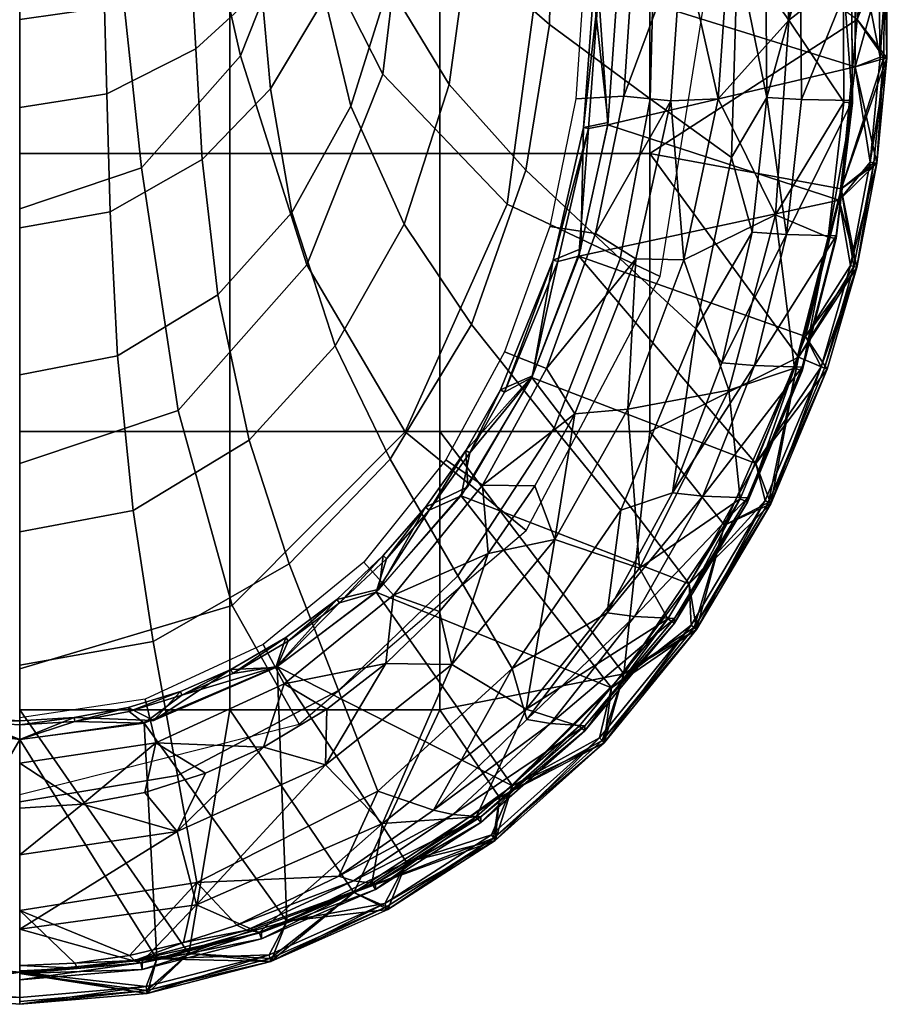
# Model space of a CAD drawing. Extents: x -182 to 182, y -525 to 0.
# Tile 2 of 8: x 0 to 182, y -525 to -318. Entities that reach past the tile are written whole.
import ezdxf

# ---------------------------------------------------------------- set-up
doc = ezdxf.new("R2010")
doc.units = 0
doc.header["$MEASUREMENT"] = 0
doc.layers.add('761510_KERAMIK', color=255, linetype='CONTINUOUS')
doc.layers.add('882461_KUNST_WEISS', color=255, linetype='CONTINUOUS')

msp = doc.modelspace()

# ---------------------------------------------------------------- meshes
at = {"layer": '761510_KERAMIK'}
mesh = msp.add_polyface(dxfattribs=at)
corners = [(71.3, -291.9, 237.79), (77.51, -311.04, 252.39), (69.53, -336.54, 252.36), (64.06, -313.76, 237.76), (73.76, -271.22, 237.81), (80.37, -286.92, 252.42), (73.88, -246.66, 237.84), (80.58, -258.28, 252.45), (50.82, -311.79, 220.02), (52.67, -332.86, 237.74), (38.34, -347.67, 237.72), (36.99, -324.48, 220.01), (61.79, -295.43, 220.04), (68.76, -276.7, 220.06), (71.07, -258.98, 220.08), (71.17, -237.94, 220.11), (17.82, -315.81, 192.63), (18.3, -333.91, 220), (0, -336.81, 219.99), (0, -318.31, 192.63), (36.02, -307.66, 192.64), (49.49, -296.7, 192.65), (60.17, -282.57, 192.67), (66.96, -266.38, 192.69), (69.21, -251.08, 192.7), (17.29, -305.64, 159.7), (0, -307.89, 159.7), (34.96, -298.29, 159.71), (48.03, -288.42, 159.72), (58.4, -275.68, 159.73), (64.98, -261.09, 159.75), (67.17, -247.3, 159.76), (16.77, -295.64, 126.47), (0, -297.69, 126.47), (33.9, -288.94, 126.48), (46.58, -279.93, 126.49), (56.64, -268.32, 126.5), (63.02, -255.02, 126.51), (65.14, -242.44, 126.53), (16.28, -281.66, 97.75), (0, -283.5, 97.75), (32.9, -275.65, 97.76), (45.2, -267.55, 97.77), (54.96, -257.12, 97.78), (61.16, -245.17, 97.79), (0, -262.08, 71.34), (18.09, -259.9, 71.34), (34.49, -253.7, 71.35), (48.85, -243.06, 71.36), (17.02, -246.49, 61.14), (0, -248.43, 61.14), (32.44, -240.99, 61.14), (58.64, -295.06, 250.26), (46.37, -325.93, 251.95), (60.3, -369.83, 277.51), (76.25, -329.78, 274.94), (63.07, -258.37, 248.24), (82.01, -282.19, 271.88), (58.64, -221.69, 246.22), (76.25, -234.59, 268.82), (37.98, -289.02, 221.93), (20.96, -306.1, 222.61), (25.59, -349.48, 253.25), (48.02, -266.62, 221.04), (51.65, -240.01, 219.98), (19.2, -275.93, 178.11), (0, -280.29, 178.19), (0, -312.32, 222.85), (34.8, -263.95, 177.89), (44, -248.26, 177.61), (19.15, -258.76, 124.75), (0, -262.3, 123.29), (34.71, -249.02, 128.77), (43.89, -236.25, 134.03)]
mesh.append_faces([[corners[k] for k in face] for face in [(0, 1, 2, 3), (4, 5, 1, 0), (6, 7, 5, 4), (8, 9, 10, 11), (12, 3, 9, 8), (13, 0, 3, 12), (14, 4, 0, 13), (15, 6, 4, 14), (16, 17, 18, 19), (20, 11, 17, 16), (21, 8, 11, 20), (22, 12, 8, 21), (23, 13, 12, 22), (24, 14, 13, 23), (25, 16, 19, 26), (27, 20, 16, 25), (28, 21, 20, 27), (29, 22, 21, 28), (30, 23, 22, 29), (31, 24, 23, 30), (32, 25, 26, 33), (34, 27, 25, 32), (35, 28, 27, 34), (36, 29, 28, 35), (37, 30, 29, 36), (38, 31, 30, 37), (39, 32, 33, 40), (41, 34, 32, 39), (42, 35, 34, 41), (43, 36, 35, 42), (44, 37, 36, 43), (45, 46, 39), (46, 47, 41), (47, 48, 42), (39, 40, 45), (41, 39, 46), (42, 41, 47), (43, 42, 48), (47, 46, 49), (46, 45, 50), (50, 49, 46), (49, 51, 47), (52, 53, 54, 55), (56, 52, 55, 57), (58, 56, 57, 59), (60, 61, 62, 53), (63, 60, 53, 52), (64, 63, 52, 56), (65, 66, 67, 61), (68, 65, 61, 60), (69, 68, 60, 63), (70, 71, 66, 65), (72, 70, 65, 68), (73, 72, 68, 69)]])
mesh = msp.add_polyface(dxfattribs=at)
corners = [(159.23, -276.2, 399.66), (161.57, -318.43, 399.61), (171.48, -285.48, 396.37), (173.12, -335.67, 396.31), (172.92, -309.59, 396.34), (169.41, -261.37, 396.4), (173.23, -285.49, 388.32), (174.68, -309.61, 388.3), (174.88, -335.8, 388.26), (171.13, -261.38, 388.35), (171.13, -261.22, 365.63), (173.23, -285.23, 365.6), (162.64, -285.12, 361.36), (174.68, -309.24, 365.58), (164.01, -309.09, 361.34), (174.88, -335.31, 365.55), (164.19, -335.11, 361.31), (171.13, -261.38, 388.35), (173.23, -285.49, 388.32), (173.23, -285.23, 365.6), (174.68, -309.61, 388.3), (174.68, -309.24, 365.58), (174.88, -335.8, 388.26), (174.88, -335.31, 365.55), (171.13, -261.22, 365.63), (161.57, -318.43, 399.61), (159.23, -276.2, 399.66), (149.06, -300.74, 399.63), (146.79, -267.16, 399.67), (146.7, -334.96, 399.59), (146.7, -334.96, 399.59), (149.06, -300.74, 399.63), (139.16, -301.44, 393.54), (146.79, -267.16, 399.67), (136.73, -267.46, 393.32), (136.73, -335.42, 393.76), (118.7, -306.96, 332.8), (116.82, -334.98, 335.52), (126.89, -334.4, 364.63), (128.93, -304.2, 363.17), (117.04, -280.65, 330.25), (127.13, -275.85, 361.8), (136.73, -267.46, 393.32), (139.16, -301.44, 393.54), (136.73, -335.42, 393.76), (133.47, -295.08, 298.2), (150.78, -304.53, 322.56), (149.48, -347.26, 322.52), (132.44, -334.97, 298.17), (131.64, -259.55, 298.23), (148.43, -266.46, 322.59), (111.93, -283.01, 280.33), (111.24, -319.36, 280.3), (110.76, -250.63, 280.36), (93.99, -304.3, 266.68), (106.32, -349.97, 280.27), (90.23, -331.97, 266.65), (94.41, -271.44, 266.71), (80.37, -286.92, 252.42), (77.51, -311.04, 252.39), (80.58, -258.28, 252.45), (153.45, -261, 354.58), (155.41, -284.9, 354.55), (156.71, -308.78, 354.53), (156.89, -334.71, 354.5), (160.64, -261.14, 361.39), (162.64, -285.12, 361.36), (164.01, -309.09, 361.34), (164.19, -335.11, 361.31), (102.35, -243.48, 298.35), (110.09, -300.28, 302.23), (144.67, -308.96, 340.39), (134.51, -245.65, 336), (82.01, -282.19, 271.88), (76.25, -329.78, 274.94), (102.35, -357.07, 306.11)]
mesh.append_faces([[corners[k] for k in face] for face in [(0, 1, 2), (3, 4, 1), (4, 2, 1), (2, 5, 0), (5, 2, 6), (2, 4, 7), (4, 3, 8), (8, 7, 4), (7, 6, 2), (6, 9, 5), (10, 11, 12), (11, 13, 14), (13, 15, 16), (16, 14, 13), (14, 12, 11), (17, 18, 19), (18, 20, 21), (20, 22, 23), (23, 21, 20), (21, 19, 18), (19, 24, 17), (25, 26, 27), (28, 27, 26), (27, 29, 25), (30, 31, 32), (31, 33, 32), (34, 32, 33), (32, 35, 30), (36, 37, 38, 39), (40, 36, 39, 41), (42, 41, 43), (43, 38, 44), (38, 43, 39), (39, 43, 41), (45, 46, 47, 48), (49, 50, 46, 45), (51, 45, 48, 52), (53, 49, 45, 51), (54, 52, 55, 56), (57, 51, 52, 54), (58, 54, 56, 59), (60, 57, 54, 58), (61, 62, 50), (62, 63, 46), (63, 64, 46), (47, 46, 64), (46, 50, 62), (65, 66, 62), (66, 67, 62), (67, 68, 64), (64, 63, 67), (63, 62, 67), (69, 70, 71, 72), (73, 74, 75, 70)]])
mesh = msp.add_polyface(dxfattribs=at)
corners = [(106.4, -463.05, 399.43), (130.17, -433.48, 399.47), (112.37, -427.45, 399.48), (127.75, -400.11, 399.51), (90.77, -453.69, 399.44), (112.37, -427.45, 399.48), (98.41, -430.41, 394.38), (127.75, -400.11, 399.51), (116.58, -401.05, 394.19), (129.39, -368.58, 393.98), (108.17, -416.21, 394.29), (88.18, -442.54, 394.46), (72.28, -432.22, 344.93), (51.16, -449.49, 346.6), (55.57, -457.77, 370.61), (78.51, -439.17, 369.71), (89.48, -410.74, 342.85), (97.19, -416.02, 368.59), (101.85, -388.07, 340.66), (110.63, -391.6, 367.4), (111.33, -361.75, 338.11), (120.92, -363.24, 366.03), (116.82, -334.98, 335.52), (126.89, -334.4, 364.63), (129.39, -368.58, 393.98), (116.58, -401.05, 394.19), (108.17, -416.21, 394.29), (98.41, -430.41, 394.38), (88.18, -442.54, 394.46), (136.73, -335.42, 393.76), (112.27, -404.06, 298.13), (126.25, -421.3, 322.47), (103.42, -454.53, 322.44), (92.02, -435.07, 298.1), (126.1, -368.55, 298.15), (142, -383.24, 322.49), (77.83, -410.61, 280.22), (66.95, -459.13, 298.09), (56.63, -432.53, 280.21), (94.87, -382.34, 280.25), (106.32, -349.97, 280.27), (111.24, -319.36, 280.3), (132.44, -334.97, 298.17), (23.86, -421.35, 266.56), (28.02, -448.83, 280.19), (0, -453.83, 280.19), (0, -425.87, 266.56), (48.23, -406.62, 266.58), (66.28, -386.8, 266.6), (80.72, -361.24, 266.62), (90.23, -331.97, 266.65), (20.57, -388.93, 252.3), (0, -392.87, 252.3), (41.59, -376.09, 252.32), (57.14, -358.82, 252.34), (69.53, -336.54, 252.36), (77.51, -311.04, 252.39), (18.97, -358.68, 237.71), (0, -362.06, 237.71), (38.34, -347.67, 237.72), (52.67, -332.86, 237.74), (64.06, -313.76, 237.76), (18.3, -333.91, 220), (0, -336.81, 219.99), (36.99, -324.48, 220.01), (137.12, -417.66, 354.41), (123.36, -442.81, 354.39), (80.94, -404.87, 309.38), (44.66, -441.33, 311.87), (58.69, -466.19, 351.27), (106.37, -425.54, 348.46), (102.35, -357.07, 306.11), (134.51, -372.27, 344.77), (110.09, -300.28, 302.23), (144.67, -308.96, 340.39), (33.27, -400.38, 279.48), (0, -411.51, 280.19), (0, -454.61, 312.78), (60.3, -369.83, 277.51), (76.25, -329.78, 274.94), (25.59, -349.48, 253.25), (0, -358.06, 253.72), (46.37, -325.93, 251.95), (20.96, -306.1, 222.61), (0, -312.32, 222.85)]
mesh.append_faces([[corners[k] for k in face] for face in [(0, 1, 2), (3, 2, 1), (4, 5, 6), (5, 7, 8), (9, 8, 7), (8, 10, 5), (10, 6, 5), (6, 11, 4), (12, 13, 14, 15), (16, 12, 15, 17), (18, 16, 17, 19), (20, 18, 19, 21), (22, 20, 21, 23), (24, 19, 25), (25, 17, 26), (26, 17, 27), (27, 15, 28), (15, 27, 17), (17, 25, 19), (19, 24, 21), (21, 29, 23), (30, 31, 32, 33), (34, 35, 31, 30), (36, 33, 37, 38), (39, 30, 33, 36), (40, 34, 30, 39), (41, 42, 34, 40), (43, 44, 45, 46), (47, 38, 44, 43), (48, 36, 38, 47), (49, 39, 36, 48), (50, 40, 39, 49), (51, 43, 46, 52), (53, 47, 43, 51), (54, 48, 47, 53), (55, 49, 48, 54), (56, 50, 49, 55), (57, 51, 52, 58), (59, 53, 51, 57), (60, 54, 53, 59), (61, 55, 54, 60), (62, 57, 58, 63), (64, 59, 57, 62), (65, 66, 31), (32, 31, 66), (67, 68, 69, 70), (71, 67, 70, 72), (73, 71, 72, 74), (75, 76, 77, 68), (78, 75, 68, 67), (79, 78, 67, 71), (80, 81, 76, 75), (82, 80, 75, 78), (83, 84, 81, 80)]])
mesh = msp.add_polyface(dxfattribs=at)
corners = [(161.57, -318.43, 399.61), (158.77, -359.3, 399.56), (173.12, -335.67, 396.31), (148.94, -396.1, 399.52), (162.71, -391.51, 396.24), (130.17, -433.48, 399.47), (151.31, -418.9, 396.2), (136.12, -444.13, 396.17), (169.79, -363.99, 396.27), (174.88, -335.8, 388.26), (164.36, -392.03, 388.19), (152.84, -419.61, 388.16), (137.51, -445.01, 388.13), (171.51, -364.31, 388.23), (174.88, -335.31, 365.55), (171.51, -363.69, 365.51), (161.03, -363.43, 361.28), (164.36, -391.28, 365.48), (154.32, -390.96, 361.25), (152.84, -418.73, 365.45), (143.5, -418.36, 361.21), (137.51, -444.01, 365.42), (129.1, -443.6, 361.19), (164.19, -335.11, 361.31), (174.88, -335.8, 388.26), (171.51, -364.31, 388.23), (171.51, -363.69, 365.51), (164.36, -392.03, 388.19), (164.36, -391.28, 365.48), (152.84, -419.61, 388.16), (152.84, -418.73, 365.45), (137.51, -445.01, 388.13), (137.51, -444.01, 365.42), (174.88, -335.31, 365.55), (130.17, -433.48, 399.47), (148.94, -396.1, 399.52), (127.75, -400.11, 399.51), (158.77, -359.3, 399.56), (139.47, -368.79, 399.55), (161.57, -318.43, 399.61), (146.7, -334.96, 399.59), (127.75, -400.11, 399.51), (139.47, -368.79, 399.55), (129.39, -368.58, 393.98), (146.7, -334.96, 399.59), (136.73, -335.42, 393.76), (136.73, -335.42, 393.76), (120.92, -363.24, 366.03), (129.39, -368.58, 393.98), (132.44, -334.97, 298.17), (149.48, -347.26, 322.52), (142, -383.24, 322.49), (126.1, -368.55, 298.15), (156.89, -334.71, 354.5), (153.87, -362.93, 354.47), (147.45, -390.36, 354.44), (137.12, -417.66, 354.41), (126.25, -421.3, 322.47), (164.19, -335.11, 361.31), (161.03, -363.43, 361.28), (154.32, -390.96, 361.25), (143.5, -418.36, 361.21), (129.1, -443.6, 361.19), (123.36, -442.81, 354.39)]
mesh.append_faces([[corners[k] for k in face] for face in [(0, 1, 2), (1, 3, 4), (3, 5, 6), (7, 6, 5), (6, 4, 3), (4, 8, 1), (8, 2, 1), (2, 8, 9), (8, 4, 10), (4, 6, 11), (6, 7, 12), (12, 11, 6), (11, 10, 4), (10, 13, 8), (13, 9, 8), (14, 15, 16), (15, 17, 18), (17, 19, 20), (19, 21, 22), (22, 20, 19), (20, 18, 17), (18, 16, 15), (16, 23, 14), (24, 25, 26), (25, 27, 28), (27, 29, 30), (29, 31, 32), (32, 30, 29), (30, 28, 27), (28, 26, 25), (26, 33, 24), (34, 35, 36), (35, 37, 38), (37, 39, 40), (40, 38, 37), (38, 36, 35), (41, 42, 43), (42, 44, 45), (45, 43, 42), (46, 47, 48), (49, 50, 51, 52), (53, 54, 50), (54, 55, 51), (55, 56, 51), (57, 51, 56), (51, 50, 54), (58, 59, 53), (59, 60, 55), (60, 61, 56), (61, 62, 63), (63, 56, 61), (56, 55, 60), (55, 54, 59), (54, 53, 59)]])
mesh = msp.add_polyface(dxfattribs=at)
corners = [(130.17, -433.48, 399.47), (106.4, -463.05, 399.43), (136.12, -444.13, 396.17), (76.17, -487.07, 399.4), (95.88, -485.69, 396.12), (50.31, -509.92, 396.09), (73.95, -499.62, 396.1), (117.53, -466.6, 396.14), (118.72, -467.63, 388.1), (96.85, -486.86, 388.08), (74.7, -500.88, 388.06), (50.82, -511.26, 388.05), (137.51, -445.01, 388.13), (137.51, -444.01, 365.42), (118.72, -466.53, 365.4), (111.47, -466.07, 361.16), (96.85, -485.67, 365.37), (90.94, -485.17, 361.14), (74.7, -499.62, 365.36), (70.14, -499.1, 361.13), (50.82, -509.95, 365.35), (47.71, -509.41, 361.11), (129.1, -443.6, 361.19), (137.51, -445.01, 388.13), (118.72, -467.63, 388.1), (118.72, -466.53, 365.4), (96.85, -486.86, 388.08), (96.85, -485.67, 365.37), (74.7, -500.88, 388.06), (74.7, -499.62, 365.36), (50.82, -511.26, 388.05), (50.82, -509.95, 365.35), (137.51, -444.01, 365.42), (37.14, -504.15, 399.38), (76.17, -487.07, 399.4), (64.25, -474.77, 399.42), (106.4, -463.05, 399.43), (90.77, -453.69, 399.44), (112.37, -427.45, 399.48), (64.25, -474.77, 399.42), (90.77, -453.69, 399.44), (76.87, -453.49, 394.53), (88.18, -442.54, 394.46), (64.53, -463.07, 394.59), (51.24, -471.04, 394.64), (88.18, -442.54, 394.46), (78.51, -439.17, 369.71), (76.87, -453.49, 394.53), (55.57, -457.77, 370.61), (64.53, -463.07, 394.59), (92.02, -435.07, 298.1), (103.42, -454.53, 322.44), (75.25, -480.3, 322.42), (66.95, -459.13, 298.09), (123.36, -442.81, 354.39), (106.51, -465.2, 354.36), (86.89, -484.23, 354.34), (67.02, -498.11, 354.33), (37.23, -499.45, 322.41), (129.1, -443.6, 361.19), (111.47, -466.07, 361.16), (90.94, -485.17, 361.14), (70.14, -499.1, 361.13), (45.59, -508.38, 354.32)]
mesh.append_faces([[corners[k] for k in face] for face in [(0, 1, 2), (1, 3, 4), (5, 6, 3), (6, 4, 3), (4, 7, 1), (7, 2, 1), (2, 7, 8), (7, 4, 9), (4, 6, 10), (6, 5, 11), (11, 10, 6), (10, 9, 4), (9, 8, 7), (8, 12, 2), (13, 14, 15), (14, 16, 17), (16, 18, 19), (18, 20, 21), (21, 19, 18), (19, 17, 16), (17, 15, 14), (15, 22, 13), (23, 24, 25), (24, 26, 27), (26, 28, 29), (28, 30, 31), (31, 29, 28), (29, 27, 26), (27, 25, 24), (25, 32, 23), (33, 34, 35), (34, 36, 37), (38, 37, 36), (37, 35, 34), (39, 40, 41), (42, 41, 40), (41, 43, 39), (43, 44, 39), (45, 46, 47), (47, 48, 49), (48, 47, 46), (50, 51, 52, 53), (54, 55, 51), (55, 56, 51), (56, 57, 52), (58, 52, 57), (52, 51, 56), (59, 60, 55), (60, 61, 56), (61, 62, 57), (63, 57, 62), (57, 56, 61), (56, 55, 60), (55, 54, 59)]])
mesh = msp.add_polyface(dxfattribs=at)
corners = [(76.17, -487.07, 399.4), (37.14, -504.15, 399.38), (50.31, -509.92, 396.09), (0, -509.23, 399.38), (25.46, -516.29, 396.08), (0, -518.46, 396.08), (25.72, -517.67, 388.04), (0, -519.86, 388.04), (50.82, -511.26, 388.05), (50.82, -509.95, 365.35), (25.72, -516.33, 365.34), (24.15, -515.78, 361.11), (0, -518.5, 365.34), (12.11, -517.4, 361.11), (0, -517.95, 361.1), (47.71, -509.41, 361.11), (50.82, -511.26, 388.05), (25.72, -517.67, 388.04), (25.72, -516.33, 365.34), (0, -519.86, 388.04), (0, -518.5, 365.34), (50.82, -509.95, 365.35), (0, -509.23, 399.38), (37.14, -504.15, 399.38), (33.07, -488.75, 399.4), (64.25, -474.77, 399.42), (0, -493.6, 399.4), (0, -493.6, 399.4), (33.07, -488.75, 399.4), (13.22, -483.02, 394.72), (64.25, -474.77, 399.42), (51.24, -471.04, 394.64), (39.01, -476.52, 394.68), (26.28, -480.55, 394.71), (0, -483.87, 394.73), (26.34, -460.94, 347.71), (0, -464.91, 348.1), (0, -474.39, 371.41), (28.61, -470.11, 371.21), (51.16, -449.49, 346.6), (55.57, -457.77, 370.61), (64.53, -463.07, 394.59), (51.24, -471.04, 394.64), (39.01, -476.52, 394.68), (26.28, -480.55, 394.71), (13.22, -483.02, 394.72), (0, -483.87, 394.73), (33.12, -477.01, 298.07), (37.23, -499.45, 322.41), (0, -505.33, 322.4), (0, -482.49, 298.07), (66.95, -459.13, 298.09), (75.25, -480.3, 322.42), (28.02, -448.83, 280.19), (0, -453.83, 280.19), (56.63, -432.53, 280.21), (67.02, -498.11, 354.33), (45.59, -508.38, 354.32), (34.43, -512.06, 354.31), (23.07, -514.73, 354.31), (11.57, -516.35, 354.31), (0, -516.89, 354.31), (70.14, -499.1, 361.13), (47.71, -509.41, 361.11), (24.15, -515.78, 361.11), (12.11, -517.4, 361.11), (0, -517.95, 361.1), (44.66, -441.33, 311.87), (0, -454.61, 312.78), (0, -480.99, 352.3), (58.69, -466.19, 351.27)]
mesh.append_faces([[corners[k] for k in face] for face in [(0, 1, 2), (1, 3, 4), (5, 4, 3), (4, 2, 1), (2, 4, 6), (4, 5, 7), (7, 6, 4), (6, 8, 2), (9, 10, 11), (10, 12, 13), (14, 13, 12), (13, 11, 10), (11, 15, 9), (16, 17, 18), (17, 19, 20), (20, 18, 17), (18, 21, 16), (22, 23, 24), (25, 24, 23), (24, 26, 22), (27, 28, 29), (28, 30, 31), (31, 32, 28), (32, 33, 28), (33, 29, 28), (29, 34, 27), (35, 36, 37, 38), (39, 35, 38, 40), (41, 40, 42), (42, 38, 43), (43, 38, 44), (44, 38, 45), (45, 37, 46), (37, 45, 38), (38, 42, 40), (47, 48, 49, 50), (51, 52, 48, 47), (53, 47, 50, 54), (55, 51, 47, 53), (56, 57, 48), (57, 58, 48), (58, 59, 48), (59, 60, 49), (60, 61, 49), (49, 48, 59), (62, 63, 57), (63, 64, 58), (64, 65, 60), (65, 66, 61), (61, 60, 65), (60, 59, 64), (59, 58, 64), (58, 57, 63), (67, 68, 69, 70)]])
at = {"layer": '882461_KUNST_WEISS'}
mesh = msp.add_polyface(dxfattribs=at)
corners = [(44.12, -346.46, 425), (0, -346.46, 425), (0, -404.82, 425), (44.12, -404.82, 425), (44.12, -288.09, 425), (0, -288.09, 425), (88.23, -404.82, 425), (44.12, -463.18, 425), (88.23, -463.18, 425), (88.23, -346.46, 425), (88.23, -288.09, 425), (132.35, -346.46, 425), (132.35, -404.82, 425), (132.35, -288.09, 425), (126.88, -455.62, 425), (148.04, -424.43, 425), (163.56, -389.19, 425), (172.52, -353.89, 425), (175.87, -318.3, 425), (142.12, -446.34, 412.5), (148.04, -424.43, 412.5), (157.78, -419.99, 412.5), (163.56, -389.19, 412.5), (169.62, -391.74, 412.5), (175.82, -370.36, 412.5), (172.52, -353.89, 412.5), (179.99, -348.49, 412.5), (182.12, -326.34, 412.5), (175.87, -318.3, 412.5), (181.59, -293.99, 412.5), (181.6, -304.09, 420.48), (175.87, -318.3, 425), (181.5, -326.28, 420.48), (172.52, -353.89, 425), (179.38, -348.37, 420.48), (175.22, -370.17, 420.48), (163.56, -389.19, 425), (169.04, -391.5, 420.48), (157.24, -419.66, 420.48), (148.04, -424.43, 425), (141.64, -445.94, 420.48), (173.43, -279.86, 425), (157.78, -419.99, 412.5), (169.62, -391.74, 412.5), (175.82, -370.36, 412.5), (179.99, -348.49, 412.5), (182.12, -326.34, 412.5), (181.59, -293.99, 412.5)]
mesh.append_faces([[corners[k] for k in face] for face in [(0, 1, 2, 3), (4, 5, 1, 0), (6, 3, 7, 8), (9, 0, 3, 6), (10, 4, 0, 9), (11, 9, 6, 12), (13, 10, 9, 11), (14, 15, 12), (15, 16, 12), (16, 17, 11), (17, 18, 11), (12, 6, 14), (11, 12, 16), (13, 11, 18), (19, 20, 21), (21, 22, 23), (23, 22, 24), (24, 25, 26), (26, 25, 27), (27, 28, 29), (28, 27, 25), (25, 24, 22), (22, 21, 20), (30, 31, 32), (32, 33, 34), (34, 33, 35), (35, 36, 37), (37, 36, 38), (38, 39, 40), (39, 38, 36), (36, 35, 33), (33, 32, 31), (31, 30, 41), (40, 42, 38), (38, 43, 37), (37, 44, 35), (35, 44, 34), (34, 45, 32), (32, 46, 30), (47, 30, 46), (46, 32, 45), (45, 34, 44), (44, 37, 43), (43, 38, 42)]])
mesh = msp.add_polyface(dxfattribs=at)
corners = [(112.03, -368.82, 400), (117.89, -366.44, 400), (118.39, -341, 400), (123.6, -339.95, 400), (120.49, -312.51, 400), (123.52, -284.83, 400), (118.39, -284.01, 400), (125.51, -312.65, 400), (180.5, -283.93, 400), (175.48, -299.78, 400), (182.22, -304.09, 400), (175.5, -328.23, 400), (182.12, -326.34, 400), (179.99, -348.49, 400), (172.13, -356.26, 400), (175.82, -370.36, 400), (119.44, -283.89, 408.88), (123.6, -285.35, 412.5), (121.56, -312.54, 408.88), (123.52, -340.46, 412.5), (119.44, -341.18, 408.88), (117.43, -367.97, 412.5), (113.02, -369.14, 408.88), (125.51, -312.65, 412.5), (118.39, -284.01, 400), (120.49, -312.51, 400), (118.39, -341, 400), (112.03, -368.82, 400), (165.02, -384.85, 412.5), (172.13, -356.26, 412.5), (175.5, -328.23, 412.5), (175.48, -299.78, 412.5), (175.82, -370.36, 400), (174.47, -369.97, 408.91), (179.99, -348.49, 400), (178.61, -348.26, 408.91), (182.12, -326.34, 400), (180.72, -326.26, 408.91), (182.22, -304.09, 400), (180.19, -294.13, 408.91), (180.5, -283.93, 400)]
mesh.append_faces([[corners[k] for k in face] for face in [(0, 1, 2), (2, 3, 4), (4, 5, 6), (5, 4, 7), (7, 4, 3), (3, 2, 1), (8, 9, 10), (10, 11, 12), (12, 11, 13), (13, 14, 15), (14, 13, 11), (11, 10, 9), (16, 17, 18), (18, 19, 20), (20, 21, 22), (21, 20, 19), (19, 18, 23), (23, 18, 17), (24, 18, 25), (25, 18, 26), (26, 20, 27), (22, 27, 20), (20, 26, 18), (28, 21, 29), (29, 19, 30), (30, 23, 31), (17, 31, 23), (23, 30, 19), (19, 29, 21), (32, 33, 34), (34, 35, 36), (36, 37, 38), (38, 39, 40), (39, 38, 37), (37, 36, 35), (35, 34, 33), (31, 37, 30), (30, 35, 29), (29, 33, 28), (33, 29, 35), (35, 30, 37), (37, 31, 39)]])
mesh = msp.add_polyface(dxfattribs=at)
corners = [(76.37, -430.83, 400), (75.53, -437.87, 400), (85.21, -420.67, 400), (94.09, -416.42, 400), (93.67, -408.74, 400), (107.73, -393.11, 400), (100.96, -396.03, 400), (112.03, -368.82, 400), (117.89, -366.44, 400), (175.82, -370.36, 400), (165.02, -384.85, 400), (169.62, -391.74, 400), (154.6, -411.52, 400), (157.78, -419.99, 400), (140.61, -436.78, 400), (172.13, -356.26, 400), (113.02, -369.14, 408.88), (107.58, -393.42, 412.5), (101.85, -396.5, 408.88), (94.51, -409.28, 408.88), (92.75, -418.28, 412.5), (85.97, -421.27, 408.88), (74.87, -438.48, 412.5), (77.05, -431.48, 408.88), (117.43, -367.97, 412.5), (112.03, -368.82, 400), (100.96, -396.03, 400), (93.67, -408.74, 400), (85.21, -420.67, 400), (76.37, -430.83, 400), (140.61, -436.78, 412.5), (154.6, -411.52, 412.5), (165.02, -384.85, 412.5), (142.12, -446.34, 400), (156.56, -419.26, 408.91), (157.78, -419.99, 400), (168.32, -391.21, 408.91), (169.62, -391.74, 400), (175.82, -370.36, 400), (174.47, -369.97, 408.91), (141.03, -445.42, 408.91)]
mesh.append_faces([[corners[k] for k in face] for face in [(0, 1, 2), (2, 3, 4), (4, 5, 6), (6, 5, 7), (8, 7, 5), (5, 4, 3), (3, 2, 1), (9, 10, 11), (11, 12, 13), (14, 13, 12), (12, 11, 10), (10, 9, 15), (16, 17, 18), (18, 17, 19), (19, 20, 21), (21, 22, 23), (22, 21, 20), (20, 19, 17), (17, 16, 24), (25, 18, 26), (26, 19, 27), (27, 21, 28), (28, 23, 29), (23, 28, 21), (21, 27, 19), (19, 26, 18), (18, 25, 16), (30, 17, 31), (31, 24, 32), (24, 31, 17), (17, 30, 20), (33, 34, 35), (35, 36, 37), (37, 36, 38), (39, 38, 36), (36, 35, 34), (32, 36, 31), (31, 34, 30), (40, 30, 34), (34, 31, 36), (36, 32, 39)]])
mesh = msp.add_polyface(dxfattribs=at)
corners = [(44.12, -404.82, 425), (0, -404.82, 425), (0, -463.18, 425), (44.12, -463.18, 425), (0, -518.53, 425), (35.53, -514.31, 425), (70.18, -501.55, 425), (100.77, -481.63, 425), (88.23, -463.18, 425), (126.88, -455.62, 425), (88.23, -404.82, 425), (0, -525, 412.5), (0, -518.53, 412.5), (26.77, -522.71, 412.5), (35.53, -514.31, 412.5), (52.78, -515.99, 412.5), (70.18, -501.55, 412.5), (77.31, -505.13, 412.5), (99.84, -490.62, 412.5), (100.77, -481.63, 412.5), (122.73, -470.14, 412.5), (126.88, -455.62, 412.5), (142.12, -446.34, 412.5), (148.04, -424.43, 412.5), (141.64, -445.94, 420.48), (126.88, -455.62, 425), (122.32, -469.67, 420.48), (100.77, -481.63, 425), (99.5, -490.1, 420.48), (70.18, -501.55, 425), (77.04, -504.57, 420.48), (52.6, -515.4, 420.48), (35.53, -514.31, 425), (26.68, -522.1, 420.48), (0, -518.53, 425), (0, -524.38, 420.48), (148.04, -424.43, 425), (0, -525, 412.5), (52.78, -515.99, 412.5), (77.31, -505.13, 412.5), (122.73, -470.14, 412.5), (142.12, -446.34, 412.5), (157.78, -419.99, 412.5), (99.84, -490.62, 412.5), (26.77, -522.71, 412.5)]
mesh.append_faces([[corners[k] for k in face] for face in [(0, 1, 2, 3), (4, 5, 2), (5, 6, 3), (6, 7, 8), (7, 9, 8), (3, 2, 5), (8, 3, 6), (10, 8, 9), (11, 12, 13), (13, 14, 15), (15, 16, 17), (17, 16, 18), (18, 19, 20), (20, 21, 22), (23, 22, 21), (21, 20, 19), (19, 18, 16), (16, 15, 14), (14, 13, 12), (24, 25, 26), (26, 27, 28), (28, 29, 30), (30, 29, 31), (31, 32, 33), (33, 34, 35), (34, 33, 32), (32, 31, 29), (29, 28, 27), (27, 26, 25), (25, 24, 36), (35, 37, 33), (33, 38, 31), (31, 38, 30), (30, 39, 28), (28, 40, 26), (26, 41, 24), (42, 24, 41), (41, 26, 40), (40, 28, 43), (43, 28, 39), (39, 30, 38), (38, 33, 44), (44, 33, 37)]])
mesh = msp.add_polyface(dxfattribs=at)
corners = [(66.58, -440.01, 400), (75.53, -437.87, 400), (76.37, -430.83, 400), (53.82, -454.31, 400), (157.78, -419.99, 400), (140.61, -436.78, 400), (142.12, -446.34, 400), (124.27, -458.59, 400), (122.73, -470.14, 400), (103.53, -479.15, 400), (99.84, -490.62, 400), (81.22, -495.17, 400), (77.31, -505.13, 400), (56.14, -507.57, 400), (52.78, -515.99, 400), (77.05, -431.48, 408.88), (74.87, -438.48, 412.5), (67.17, -440.72, 408.88), (54.11, -454.14, 412.5), (56.39, -448.8, 408.88), (76.37, -430.83, 400), (66.58, -440.01, 400), (55.89, -448.05, 400), (56.14, -507.57, 412.5), (81.22, -495.17, 412.5), (103.53, -479.15, 412.5), (124.27, -458.59, 412.5), (92.75, -418.28, 412.5), (140.61, -436.78, 412.5), (52.78, -515.99, 400), (76.71, -503.81, 408.91), (77.31, -505.13, 400), (99.84, -490.62, 400), (121.79, -469.06, 408.91), (122.73, -470.14, 400), (141.03, -445.42, 408.91), (142.12, -446.34, 400), (156.56, -419.26, 408.91), (99.07, -489.4, 408.91), (52.37, -514.6, 408.91)]
mesh.append_faces([[corners[k] for k in face] for face in [(0, 1, 2), (1, 0, 3), (4, 5, 6), (6, 7, 8), (8, 9, 10), (10, 11, 12), (12, 13, 14), (13, 12, 11), (11, 10, 9), (9, 8, 7), (7, 6, 5), (15, 16, 17), (17, 18, 19), (18, 17, 16), (20, 17, 21), (21, 19, 22), (19, 21, 17), (17, 20, 15), (23, 18, 24), (24, 18, 25), (25, 16, 26), (26, 27, 28), (27, 26, 16), (16, 25, 18), (29, 30, 31), (31, 30, 32), (32, 33, 34), (34, 35, 36), (37, 36, 35), (35, 34, 33), (33, 32, 38), (38, 32, 30), (30, 29, 39), (28, 35, 26), (26, 33, 25), (25, 38, 24), (24, 30, 23), (39, 23, 30), (30, 24, 38), (38, 25, 33), (33, 26, 35)]])
mesh = msp.add_polyface(dxfattribs=at)
corners = [(-66.58, -440.01, 400), (-54.11, -454.14, 400), (-55.89, -448.05, 400), (-44.37, -454.75, 400), (-33.78, -459.34, 400), (-26.15, -465.97, 400), (-22.77, -462.7, 400), (-11.46, -464.78, 400), (0, -469.44, 400), (0, -465.49, 400), (0, -525, 400), (0, -518.23, 400), (-26.77, -522.71, 400), (-27.04, -515.79, 400), (-52.78, -515.99, 400), (-55.57, -507.79, 400), (0, -466.33, 408.88), (0, -469.44, 412.5), (-11.56, -465.62, 408.88), (-28.13, -465.43, 412.5), (-22.97, -463.53, 408.88), (-34.08, -460.15, 408.88), (-44.76, -455.54, 408.88), (-53.82, -454.31, 412.5), (-56.39, -448.8, 408.88), (0, -465.49, 400), (-11.46, -464.78, 400), (-22.77, -462.7, 400), (-33.78, -459.34, 400), (-44.37, -454.75, 400), (-55.89, -448.05, 400), (-55.57, -507.79, 412.5), (-27.04, -515.79, 412.5), (0, -518.23, 412.5), (-52.78, -515.99, 400), (-26.57, -521.27, 408.91), (-26.77, -522.71, 400), (0, -523.54, 408.91), (0, -525, 400), (-52.37, -514.6, 408.91)]
mesh.append_faces([[corners[k] for k in face] for face in [(0, 1, 2), (2, 1, 3), (3, 1, 4), (4, 5, 6), (6, 5, 7), (7, 8, 9), (8, 7, 5), (5, 4, 1), (10, 11, 12), (12, 13, 14), (15, 14, 13), (13, 12, 11), (16, 17, 18), (18, 19, 20), (20, 19, 21), (21, 19, 22), (22, 23, 24), (23, 22, 19), (19, 18, 17), (25, 18, 26), (26, 20, 27), (27, 21, 28), (28, 22, 29), (29, 24, 30), (24, 29, 22), (22, 28, 21), (21, 27, 20), (20, 26, 18), (18, 25, 16), (31, 19, 32), (32, 17, 33), (17, 32, 19), (19, 31, 23), (34, 35, 36), (36, 37, 38), (37, 36, 35), (35, 34, 39), (33, 35, 32), (32, 39, 31), (39, 32, 35), (35, 33, 37)]])
mesh = msp.add_polyface(dxfattribs=at)
corners = [(0, -465.49, 400), (0, -469.44, 400), (11.46, -464.78, 400), (28.12, -465.43, 400), (22.77, -462.7, 400), (33.78, -459.34, 400), (44.37, -454.75, 400), (53.82, -454.31, 400), (55.89, -448.05, 400), (66.58, -440.01, 400), (52.78, -515.99, 400), (28.79, -515.47, 400), (26.77, -522.71, 400), (0, -518.23, 400), (0, -525, 400), (56.14, -507.57, 400), (56.39, -448.8, 408.88), (54.11, -454.14, 412.5), (44.76, -455.54, 408.88), (34.08, -460.15, 408.88), (26.15, -465.97, 412.5), (22.97, -463.53, 408.88), (11.56, -465.62, 408.88), (0, -469.44, 412.5), (0, -466.33, 408.88), (55.89, -448.05, 400), (44.37, -454.75, 400), (33.78, -459.34, 400), (22.77, -462.7, 400), (11.46, -464.78, 400), (0, -465.49, 400), (0, -518.23, 412.5), (28.79, -515.47, 412.5), (56.14, -507.57, 412.5), (0, -525, 400), (26.57, -521.27, 408.91), (26.77, -522.71, 400), (52.37, -514.6, 408.91), (52.78, -515.99, 400), (0, -523.54, 408.91)]
mesh.append_faces([[corners[k] for k in face] for face in [(0, 1, 2), (2, 3, 4), (4, 3, 5), (5, 3, 6), (6, 7, 8), (8, 7, 9), (7, 6, 3), (3, 2, 1), (10, 11, 12), (12, 13, 14), (13, 12, 11), (11, 10, 15), (16, 17, 18), (18, 17, 19), (19, 20, 21), (21, 20, 22), (22, 23, 24), (23, 22, 20), (20, 19, 17), (25, 18, 26), (26, 19, 27), (27, 21, 28), (28, 22, 29), (29, 24, 30), (24, 29, 22), (22, 28, 21), (21, 27, 19), (19, 26, 18), (18, 25, 16), (31, 23, 32), (32, 20, 33), (17, 33, 20), (20, 32, 23), (34, 35, 36), (36, 37, 38), (37, 36, 35), (35, 34, 39), (33, 37, 32), (32, 35, 31), (39, 31, 35), (35, 32, 37)]])

doc.saveas('drawing.dxf')
